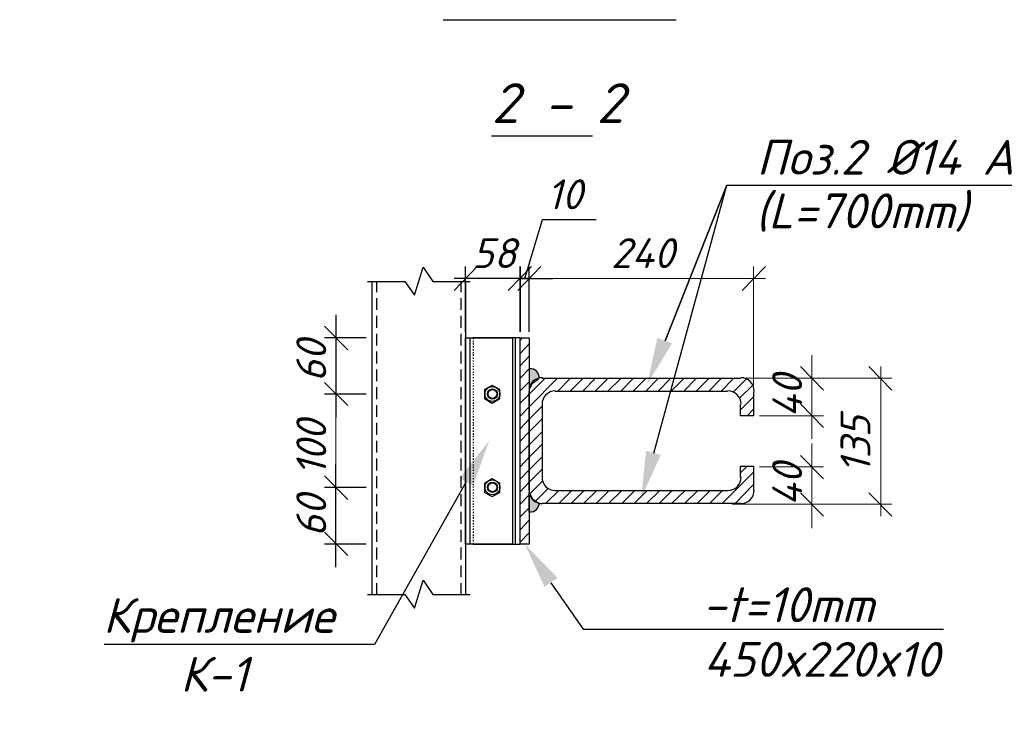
# Model space of a CAD drawing. Header units: millimetres. Extents: x 363306 to 7757304, y 1022887 to 1207196.
# Tile 116 of 256: x 798160 to 808685, y 1072721 to 1080198. Entities that reach past the tile are written whole.
import ezdxf

# ---------------------------------------------------------------- set-up
doc = ezdxf.new("R2010")
doc.units = ezdxf.units.MM
doc.layers.add('0 @ 100', color=7, linetype='Continuous')
doc.layers.add('ACO-текст', color=7, linetype='Continuous', lineweight=20)
doc.styles.add('PDF ISOCPEUR Italic', font='isocpeui.ttf')
doc.styles.add('ГОСТ 2.304', font='isocpeui.ttf')

msp = doc.modelspace()

# ---------------------------------------------------------------- hatches: boundary and pattern name
for points in [[(804868.117, 1076302.312), (805134.815, 1076740.46), (804976.066, 1076797.609)], [(803642.573, 1076461.061), (803604.474, 1076461.061), (803604.474, 1076245.162), (803642.573, 1076315.012), (803706.073, 1076359.462), (803706.073, 1076391.212), (803699.723, 1076410.262), (803693.373, 1076422.962), (803680.673, 1076435.661), (803667.973, 1076442.011), (803655.273, 1076454.711)], [(803642.573, 1075076.769), (803604.474, 1075146.619), (803604.474, 1074930.72), (803623.524, 1074930.72), (803642.573, 1074937.07), (803655.273, 1074937.07), (803667.973, 1074949.77), (803680.673, 1074956.12), (803693.373, 1074968.819), (803699.723, 1074987.869), (803706.073, 1075000.569), (803706.073, 1075032.319)]]:
    msp.add_hatch(color=7).paths.add_polyline_path(points)

# ---------------------------------------------------------------- linework, layer by layer
at = {"color": 7, "lineweight": 25}
for points in [[(802687.814, 1080195.105), (804313.405, 1080195.105), (805177, 1080195.105)], [(803204.426, 1078956.598), (804283.92, 1078956.598)], [(804937.966, 1075565.716), (805719.012, 1078429.551), (806042.86, 1078429.551), (809287.693, 1078429.551)], [(803560.024, 1077432.606), (803750.523, 1078061.253), (804322.02, 1078061.253)], [(801877.283, 1077400.856), (802277.331, 1077400.856), (802378.93, 1077254.807), (802474.18, 1077553.255), (802575.779, 1077400.856), (802975.827, 1077400.856)], [(803052.027, 1077559.605), (802804.378, 1077305.607)], [(802925.027, 1076861.109), (802925.027, 1077559.605)], [(803604.474, 1076861.109), (803604.474, 1077559.605)], [(805884.111, 1077305.607), (806131.76, 1077559.605)], [(803629.874, 1077432.606), (802804.378, 1077432.606)], [(803509.224, 1077432.606), (803255.226, 1077432.606)], [(803604.474, 1077432.606), (803509.224, 1077432.606), (803604.474, 1077432.606)], [(803604.474, 1077432.606), (803858.472, 1077432.606)], [(801928.083, 1074054.424), (801928.083, 1077400.856)], [(801978.883, 1077286.557), (801978.883, 1077400.856)], [(802874.228, 1077400.856), (802874.228, 1077286.557)], [(802925.027, 1077400.856), (802925.027, 1074054.424)], [(801978.883, 1077096.058), (801978.883, 1077223.057)], [(802874.228, 1077223.057), (802874.228, 1077096.058)], [(801540.735, 1077045.258), (801540.735, 1076797.609), (801540.735, 1076194.363), (801540.735, 1075946.714)], [(801978.883, 1076905.559), (801978.883, 1077032.558)], [(802874.228, 1077032.558), (802874.228, 1076905.559)], [(801420.086, 1076924.609), (801667.734, 1076670.61)], [(801864.583, 1076797.609), (801420.086, 1076797.609)], [(801978.883, 1076715.06), (801978.883, 1076842.059)], [(802874.228, 1076842.059), (802874.228, 1076715.06)], [(803007.577, 1076797.609), (803007.577, 1076784.91)], [(803007.577, 1076765.86), (803007.577, 1076753.16)], [(803007.577, 1076740.46), (803007.577, 1076727.76)], [(803007.577, 1076708.71), (803007.577, 1076696.01)], [(801978.883, 1076524.561), (801978.883, 1076651.56)], [(802874.228, 1076651.56), (802874.228, 1076524.561)], [(803007.577, 1076676.96), (803007.577, 1076664.26)], [(803007.577, 1076645.21), (803007.577, 1076632.51)], [(803007.577, 1076619.81), (803007.577, 1076607.111)], [(803007.577, 1076588.061), (803007.577, 1076575.361)], [(803007.577, 1076556.311), (803007.577, 1076543.611)], [(803007.577, 1076524.561), (803007.577, 1076518.211)], [(803007.577, 1076499.161), (803007.577, 1076486.461)], [(806506.408, 1076492.811), (806754.056, 1076238.813)], [(807484.302, 1076238.813), (807236.654, 1076492.811)], [(801978.883, 1076334.062), (801978.883, 1076461.061)], [(802874.228, 1076461.061), (802874.228, 1076334.062)], [(803007.577, 1076467.411), (803007.577, 1076454.711)], [(803007.577, 1076435.661), (803007.577, 1076422.962)], [(803007.577, 1076410.262), (803007.577, 1076397.562)], [(803007.577, 1076378.512), (803007.577, 1076365.812)], [(803604.474, 1076461.061), (803604.474, 1076245.162), (803642.573, 1076315.012), (803706.073, 1076359.462)], [(803604.474, 1076194.363), (803775.923, 1076365.812)], [(803604.474, 1076061.013), (803909.272, 1076365.812)], [(803909.272, 1076226.113), (804048.971, 1076365.812)], [(804042.621, 1076226.113), (804182.32, 1076365.812)], [(804175.971, 1076226.113), (804315.67, 1076365.812)], [(804309.32, 1076226.113), (804449.019, 1076365.812)], [(804442.669, 1076226.113), (804588.718, 1076365.812)], [(804582.368, 1076226.113), (804722.068, 1076365.812)], [(804715.718, 1076226.113), (804855.417, 1076365.812)], [(804849.067, 1076226.113), (804988.766, 1076365.812)], [(804982.416, 1076226.113), (805122.115, 1076365.812)], [(805122.115, 1076226.113), (805261.815, 1076365.812)], [(805255.465, 1076226.113), (805395.164, 1076365.812)], [(805388.814, 1076226.113), (805528.513, 1076365.812)], [(805522.163, 1076226.113), (805661.862, 1076365.812)], [(805655.512, 1076226.113), (805795.212, 1076365.812)], [(801978.883, 1076143.563), (801978.883, 1076270.562)], [(802874.228, 1076270.562), (802874.228, 1076143.563)], [(803007.577, 1076346.762), (803007.577, 1076334.062)], [(803007.577, 1076315.012), (803007.577, 1076308.662)], [(803007.577, 1076289.612), (803007.577, 1076276.912)], [(805782.512, 1076213.413), (805922.211, 1076353.112)], [(805852.361, 1076149.913), (805992.061, 1076289.612)], [(801864.583, 1076194.363), (801420.086, 1076194.363)], [(803007.577, 1076257.862), (803007.577, 1076245.162)], [(803007.577, 1076226.113), (803007.577, 1076213.413)], [(803007.577, 1076194.363), (803007.577, 1076188.013)], [(803007.577, 1076168.963), (803007.577, 1076156.263)], [(805865.061, 1076029.264), (806004.761, 1076168.963)], [(801978.883, 1075953.064), (801978.883, 1076080.063)], [(802874.228, 1076080.063), (802874.228, 1075953.064)], [(803007.577, 1076137.213), (803007.577, 1076124.513)], [(803007.577, 1076105.463), (803007.577, 1076092.763)], [(803007.577, 1076080.063), (803007.577, 1076067.363)], [(803007.577, 1076048.314), (803007.577, 1076035.614)], [(803604.474, 1075927.664), (803744.173, 1076067.363)], [(806754.056, 1075838.765), (806506.408, 1076092.763)], [(803007.577, 1076016.564), (803007.577, 1076003.864)], [(803007.577, 1075984.814), (803007.577, 1075978.464)], [(803007.577, 1075959.414), (803007.577, 1075946.714)], [(805934.911, 1075965.764), (806004.761, 1076035.614)], [(801978.883, 1075762.565), (801978.883, 1075889.564)], [(802874.228, 1075889.564), (802874.228, 1075762.565)], [(803007.577, 1075927.664), (803007.577, 1075914.964)], [(803007.577, 1075895.914), (803007.577, 1075883.214)], [(803007.577, 1075870.515), (803007.577, 1075857.815)], [(803007.577, 1075838.765), (803007.577, 1075826.065)], [(803604.474, 1075794.315), (803744.173, 1075934.014)], [(803007.577, 1075807.015), (803007.577, 1075794.315)], [(803007.577, 1075775.265), (803007.577, 1075762.565)], [(803007.577, 1075749.865), (803007.577, 1075737.165)], [(803604.474, 1075654.616), (803744.173, 1075794.315)], [(801978.883, 1075572.066), (801978.883, 1075699.065)], [(802874.228, 1075699.065), (802874.228, 1075572.066)], [(803007.577, 1075718.115), (803007.577, 1075705.415)], [(803007.577, 1075686.366), (803007.577, 1075673.666)], [(803007.577, 1075654.616), (803007.577, 1075648.266)], [(803007.577, 1075629.216), (803007.577, 1075616.516)], [(803604.474, 1075521.266), (803744.173, 1075660.966)], [(803007.577, 1075597.466), (803007.577, 1075584.766)], [(803007.577, 1075565.716), (803007.577, 1075553.016)], [(803007.577, 1075540.316), (803007.577, 1075527.616)], [(803604.474, 1075387.917), (803744.173, 1075527.616)], [(806506.408, 1075540.316), (806754.056, 1075292.668)], [(801540.735, 1074346.523), (801540.735, 1074594.172), (801540.735, 1075197.418), (801540.735, 1075445.067)], [(801978.883, 1075381.567), (801978.883, 1075508.567)], [(802874.228, 1075508.567), (802874.228, 1075381.567)], [(803007.577, 1075508.567), (803007.577, 1075495.867)], [(803007.577, 1075476.817), (803007.577, 1075464.117)], [(803007.577, 1075445.067), (803007.577, 1075432.367)], [(803007.577, 1075419.667), (803007.577, 1075406.967)], [(805865.061, 1075356.167), (805934.911, 1075426.017)], [(801978.883, 1075191.068), (801978.883, 1075318.068)], [(802874.228, 1075318.068), (802874.228, 1075191.068)], [(803007.577, 1075387.917), (803007.577, 1075375.217)], [(803007.577, 1075356.167), (803007.577, 1075343.467)], [(803007.577, 1075324.418), (803007.577, 1075318.068)], [(803604.474, 1075254.568), (803744.173, 1075394.267)], [(805668.212, 1075025.969), (806004.761, 1075362.517)], [(802931.377, 1075260.918), (801953.483, 1073521.027), (801420.086, 1073521.027), (799064.249, 1073521.027)], [(803007.577, 1075299.018), (803007.577, 1075286.318)], [(803007.577, 1075267.268), (803007.577, 1075254.568)], [(803007.577, 1075235.518), (803007.577, 1075222.818)], [(803007.577, 1075210.118), (803007.577, 1075197.418)], [(803610.824, 1075127.569), (803750.523, 1075267.268)], [(805807.912, 1075025.969), (806004.761, 1075229.168)], [(801864.583, 1075197.418), (801420.086, 1075197.418)], [(801978.883, 1075000.569), (801978.883, 1075127.569)], [(802874.228, 1075127.569), (802874.228, 1075000.569)], [(803007.577, 1075178.368), (803007.577, 1075165.668)], [(803007.577, 1075146.619), (803007.577, 1075133.919)], [(803007.577, 1075114.869), (803007.577, 1075108.519)], [(803604.474, 1074930.72), (803604.474, 1075146.619), (803642.573, 1075076.769), (803706.073, 1075032.319)], [(803674.323, 1075051.369), (803814.023, 1075191.068)], [(803782.273, 1075025.969), (803921.972, 1075165.668)], [(803921.972, 1075025.969), (804061.671, 1075165.668)], [(804055.321, 1075025.969), (804195.02, 1075165.668)], [(804188.67, 1075025.969), (804328.37, 1075165.668)], [(804322.02, 1075025.969), (804461.719, 1075165.668)], [(804455.369, 1075025.969), (804595.068, 1075165.668)], [(804595.068, 1075025.969), (804734.767, 1075165.668)], [(804728.417, 1075025.969), (804868.117, 1075165.668)], [(804861.767, 1075025.969), (805001.466, 1075165.668)], [(804995.116, 1075025.969), (805134.815, 1075165.668)], [(805128.465, 1075025.969), (805274.515, 1075165.668)], [(805268.165, 1075025.969), (805407.864, 1075165.668)], [(805401.514, 1075025.969), (805541.213, 1075165.668)], [(805534.863, 1075025.969), (805674.562, 1075165.668)], [(806754.056, 1074892.62), (806506.408, 1075140.269)], [(807236.654, 1075140.269), (807484.302, 1074892.62)], [(803007.577, 1075089.469), (803007.577, 1075076.769)], [(803007.577, 1075057.719), (803007.577, 1075045.019)], [(803007.577, 1075025.969), (803007.577, 1075013.269)], [(803007.577, 1075000.569), (803007.577, 1074987.869)], [(801978.883, 1074810.07), (801978.883, 1074937.07)], [(802874.228, 1074937.07), (802874.228, 1074810.07)], [(803007.577, 1074968.819), (803007.577, 1074956.12)], [(803007.577, 1074937.07), (803007.577, 1074924.37)], [(803007.577, 1074905.32), (803007.577, 1074892.62)], [(803007.577, 1074879.92), (803007.577, 1074867.22)], [(803007.577, 1074848.17), (803007.577, 1074835.47)], [(803007.577, 1074816.42), (803007.577, 1074803.72)], [(801667.734, 1074473.522), (801420.086, 1074721.171)], [(801978.883, 1074619.571), (801978.883, 1074746.571)], [(802874.228, 1074746.571), (802874.228, 1074619.571)], [(803007.577, 1074784.67), (803007.577, 1074778.321)], [(803007.577, 1074759.271), (803007.577, 1074746.571)], [(803007.577, 1074727.521), (803007.577, 1074714.821)], [(803007.577, 1074695.771), (803007.577, 1074683.071)], [(801864.583, 1074594.172), (801420.086, 1074594.172)], [(803007.577, 1074670.371), (803007.577, 1074657.671)], [(803007.577, 1074638.621), (803007.577, 1074625.921)], [(803007.577, 1074606.871), (803007.577, 1074594.172)], [(801978.883, 1074429.072), (801978.883, 1074556.072)], [(802874.228, 1074556.072), (802874.228, 1074429.072)], [(801978.883, 1074238.573), (801978.883, 1074365.573)], [(802874.228, 1074365.573), (802874.228, 1074238.573)], [(801877.283, 1074054.424), (802277.331, 1074054.424), (802378.93, 1073908.375), (802474.18, 1074206.824), (802575.779, 1074054.424), (802975.827, 1074054.424)], [(801978.883, 1074054.424), (801978.883, 1074175.074)], [(802874.228, 1074175.074), (802874.228, 1074054.424)], [(803839.422, 1074181.424), (804182.32, 1073686.127), (805471.363, 1073686.127), (808036.749, 1073686.127)]]:
    msp.add_lwpolyline(points, dxfattribs=at)
for points in [[(805719.012, 1078429.551), (805058.616, 1076765.86)], [(803629.874, 1077559.605), (803382.225, 1077305.607)], [(803483.824, 1077305.607), (803731.473, 1077559.605)], [(803509.224, 1077559.605), (803509.224, 1076861.109)], [(801420.086, 1076321.362), (801667.734, 1076073.713)], [(803293.325, 1076149.913), (803293.325, 1076245.162), (803210.776, 1076289.612), (803128.226, 1076245.162), (803128.226, 1076149.913), (803210.776, 1076099.113)], [(801667.734, 1075070.419), (801420.086, 1075324.418)], [(803293.325, 1075146.619), (803293.325, 1075241.868), (803210.776, 1075292.668), (803128.226, 1075241.868), (803128.226, 1075146.619), (803210.776, 1075102.169)]]:
    msp.add_lwpolyline(points, close=True, dxfattribs=at)
at = {"color": 7, "lineweight": 13}
for points in [[(803604.474, 1076861.109), (803604.474, 1077559.605)], [(806004.761, 1076289.612), (806004.761, 1077559.605)], [(803483.824, 1077432.606), (806131.76, 1077432.606)], [(806627.057, 1076613.46), (806627.057, 1076365.812), (806627.057, 1075965.764), (806627.057, 1075718.115)], [(807363.653, 1076492.811), (807363.653, 1074892.62)], [(805903.161, 1076365.812), (807484.302, 1076365.812)], [(805928.561, 1076365.812), (806754.056, 1076365.812)], [(801540.735, 1076321.362), (801540.735, 1075070.419)], [(801864.583, 1076194.363), (801420.086, 1076194.363)], [(806068.26, 1075965.764), (806754.056, 1075965.764)], [(806627.057, 1074765.621), (806627.057, 1075019.619), (806627.057, 1075419.667), (806627.057, 1075667.316)], [(806068.26, 1075419.667), (806754.056, 1075419.667)], [(801864.583, 1075197.418), (801420.086, 1075197.418)], [(805776.162, 1075019.619), (807484.302, 1075019.619)], [(805928.561, 1075019.619), (806754.056, 1075019.619)]]:
    msp.add_lwpolyline(points, dxfattribs=at)
at = {"color": 7, "lineweight": 30}
for points in [[(802925.027, 1074594.172), (802925.027, 1076797.609), (803426.675, 1076797.609), (803426.675, 1074594.172)], [(803509.224, 1074594.172), (803509.224, 1076797.609), (803604.474, 1076797.609), (803604.474, 1074594.172)]]:
    msp.add_lwpolyline(points, close=True, dxfattribs=at)
for points in [[(802975.827, 1074594.172), (802975.827, 1076797.609)], [(803007.577, 1074594.172), (803509.224, 1074594.172), (803509.224, 1076797.609), (803007.577, 1076797.609)], [(803458.424, 1074594.172), (803458.424, 1076797.609)], [(803744.173, 1076365.812), (805865.061, 1076365.812)], [(803604.474, 1075165.668), (803604.474, 1076226.113)], [(805725.362, 1076226.113), (803883.872, 1076226.113)], [(806004.761, 1076226.113), (806004.761, 1075965.764), (805865.061, 1075965.764), (805865.061, 1076086.413)], [(803744.173, 1076086.413), (803744.173, 1075305.368)], [(805865.061, 1075305.368), (805865.061, 1075426.017), (806004.761, 1075426.017), (806004.761, 1075165.668)], [(803883.872, 1075165.668), (805725.362, 1075165.668)], [(805865.061, 1075025.969), (803744.173, 1075025.969)]]:
    msp.add_lwpolyline(points, dxfattribs=at)
at = {"color": 34, "lineweight": 25, "true_color": 0xae4f24}
for points in [[(803509.224, 1076772.21), (803534.624, 1076797.609)], [(803509.224, 1076632.51), (803604.474, 1076734.11)], [(803509.224, 1076499.161), (803604.474, 1076600.761)], [(803509.224, 1076365.812), (803604.474, 1076467.411)], [(803509.224, 1076232.463), (803604.474, 1076327.712)], [(803509.224, 1076099.113), (803604.474, 1076194.363)], [(803509.224, 1075959.414), (803604.474, 1076061.013)], [(803509.224, 1075826.065), (803604.474, 1075927.664)], [(803509.224, 1075692.716), (803604.474, 1075794.315)], [(803509.224, 1075559.366), (803604.474, 1075654.616)], [(803509.224, 1075419.667), (803604.474, 1075521.266)], [(803509.224, 1075286.318), (803604.474, 1075387.917)], [(803509.224, 1075152.968), (803604.474, 1075254.568)], [(803509.224, 1075019.619), (803604.474, 1075121.219)], [(803509.224, 1074886.27), (803604.474, 1074981.519)], [(803509.224, 1074746.571), (803604.474, 1074848.17)], [(803509.224, 1074613.221), (803604.474, 1074714.821)]]:
    msp.add_lwpolyline(points, dxfattribs=at)
at = {"color": 7, "lineweight": 13}
for centre in [(803213.951, 1076197.538), (803213.951, 1075200.593), (803213.951, 1075200.593)]:
    msp.add_circle(centre, 79.375, dxfattribs=at)
at = {"color": 7, "lineweight": 25}
for centre, radius in [((803213.951, 1076197.538), 79.375), ((803213.951, 1076197.538), 53.975), ((803213.95, 1076197.537), 47.625), ((803213.951, 1075200.593), 79.375), ((803213.951, 1075200.593), 53.975), ((803213.95, 1075200.593), 47.625)]:
    msp.add_circle(centre, radius, dxfattribs=at)
at = {"color": 7, "lineweight": 5}
for centre in [(803213.95, 1076197.537), (803213.95, 1075200.593)]:
    msp.add_circle(centre, 47.625, dxfattribs=at)
at = {"color": 7, "lineweight": 30}
for centre, start, end in [((803747.347, 1076229.288), 89.9998496, 180.0001504), ((805868.237, 1076229.288), 359.9998496, 90.0001504), ((803887.047, 1076089.589), 89.9998496, 180.0001504), ((805728.537, 1076089.589), 359.9998496, 90.0001504), ((803887.047, 1075308.542), 179.9998496, 270.0001504), ((805728.537, 1075308.542), 269.9998496, 0.0001504), ((803747.347, 1075168.843), 179.9998496, 270.0001504), ((805868.237, 1075168.843), 269.9998496, 0.0001504)]:
    msp.add_arc(centre, 142.874, start, end, dxfattribs=at)
at = {"color": 7, "lineweight": 25}
for centre, radius, start, end in [((803620.355, 1076375.339), 92.068, 354.345767, 95.652607), ((803620.348, 1075029.144), 92.074, 264.347393, 5.654233)]:
    msp.add_arc(centre, radius, start, end, dxfattribs=at)
at = {"color": 7}
for points in [[(802861.528, 1075299.018), (803179.026, 1075699.065), (803007.577, 1075222.818)], [(805014.166, 1075546.666), (804804.617, 1075089.469), (804855.417, 1075591.116)], [(803769.573, 1074136.974), (803560.024, 1074594.172), (803909.272, 1074232.224)]]:
    msp.add_solid(points, dxfattribs=at)

# ---------------------------------------------------------------- texts
at = {"layer": '0 @ 100', "color": 7, "insert": (761996.908, 1075986.433), "char_height": 318.940213, "width": 19697.5359, "attachment_point": 4, "style": 'ГОСТ 2.304'}
msp.add_mtext('\\pi5457.36288;{\\fISOCPEUR|b1|i1|c204|p34;Характеристика участка строительства:\\P\\pi0;\\P}Расчетная зимняя температура воздух 15 °С.\\PСкоростной напор ветра   - 38кг/м2.\\PВес снегового покрова    - 50кг/м2.\\PКлассификация зданий по функциональной пожарной опасности - Ф 4.1 \\PКоэффициент надежности по назначению - 0.95\\P\\P^IПроектом разработано подъёмник для мало мобильных граждан населения грузоподъемностью 250 кг. скоростью 0,25 см/с. Двери шахт подъёмника противопожарные с пределом огнестойкости El 30. Подъёмники оборудованы кабинами габаритами 1500х1500 мм, ширина дверей кабины обеспечивает проезд инвалидной коляски. Для экстренных случаев подъёмник оснащен дополнительным аккумулятором и механическим спуском для безопасного спуска пассажира в нулевую отметку. Так же в дверях подъёмника установлены замки датчики которые открываются с ключевыми картами, чтобы открыть двери подъёмника.\\P^IС внешней и внутренней стороны наружных стен предусмотрено обшивка из аквапанелей толщиной 12,5мм с утеплением из минераловатной ваты на кварцевой основе, А =0,040 Вт/мС, толщиной 100мм. (по теплотехническому расчету). Наружная отделка из органическое стекло.\\P^IПодрядчик обязан предоставить заказчику сертификаты соответствия и пожарной безопасности на фасадную систему и все применяемые в данной системе материалы и изделия.\\PКонструкции, изделия и материалы применены по действующим стандартам, ТУ, сертификатам. На путях эвакуации используются отделочные материалы, соответствующие требованиям п. 5.25 ШНК 2.01.02-04.\\PОтделка стен с внутренней стороны окраска водоэмульсионными красками светлых тонов. Во внутренней и наружной отделке использованы современные отделочные материалы используемые на территории Республики Узбекистан.\\P^IКрыша - скатная из металлических профилированных листов с полимерными покрытиями с обеих сторон толщ.0,55мм по металлическим конструкциям.\\P^IПо периметру наружных стен устраивается бетонная отмостка. Бетон кл.В 7,5 шириной 1000 мм, толщиной 50 мм по гравийному основанию толщиной 100 мм -150 мм.\\P^IВсе строительно-монтажные работы вести согласно указаний соответствующих строительных норм и проекта производства работ (П.П.Р.) на основании ШНК 3.01.01 - 03 и КМК 3.01.02 - 00.', dxfattribs=at)
at = {"layer": '0 @ 100', "color": 7, "attachment_point": 4, "style": 'ГОСТ 2.304'}
for s, insert, char_height in [('2 - 2', (803205.153, 1079306.99), 425.2522), ('Поз.2 Ø14 АIII', (806037.352, 1078727.462), 372.0962), ('10', (803795.724, 1078332.091), 318.9402), ('(L=700mm)', (806024.652, 1078136.892), 372.0962), ('58', (802995.595, 1077703.419), 318.9402), ('240', (804481.548, 1077703.419), 318.9402), ('-t=10mm', (805459.482, 1073945.743), 372.0962), ('Крепление', (799052.106, 1073780.638), 372.0962), ('450x220x10', (805472.182, 1073361.523), 372.0962), ('К-1', (799877.635, 1073202.767), 372.0962)]:
    msp.add_mtext(s, dxfattribs=dict(at, insert=insert, char_height=char_height))
at = {"layer": '0 @ 100', "color": 7, "char_height": 318.9402, "attachment_point": 4, "rotation": 90, "style": 'ГОСТ 2.304'}
for s, insert in [('60 100  60', (801277.44, 1074670.768)), ('40', (806363.968, 1075947.163)), ('135', (807094.246, 1075350.242)), ('40', (806363.968, 1075000.98))]:
    msp.add_mtext(s, dxfattribs=dict(at, insert=insert))
at = {"layer": 'ACO-текст', "insert": (672490.308, 1084593.003), "char_height": 300, "width": 19682.58846, "attachment_point": 1, "style": 'PDF ISOCPEUR Italic'}
msp.add_mtext('\\pi-600,l900,t900;{\\H1.1429x;\\C0;Примечание:}\\P1.^IОбщие указания и грунтовые условия смотри на листе КP-7. \\P2.^IСоединения пересечений стержней арматуры выполнять вязаными стальной  отожженной проволокой d=0.8-1.0мм.\\P3.^IСтыки арматуры должны иметь длину перепуска  L=600мм для d=16А400, L=800мм для d=20А400, L=900мм для d=22А400 \\P4.^IСтыки стержней внахлестку должны располагаться вразбежку. При этом площадь сечения рабочих стержней, стыкуемых в одном месте, должна быть не более 50% общей плошади сечения арматуры. \\P5.^IУказания по выполнению арматурных, опалубочных, бетонных работ, допуски при установке арматуры и опалубки, устройству рабочих швов, уходу за бетоном см. КМК 3.03.01-98.', dxfattribs=at)

doc.saveas('drawing.dxf')
